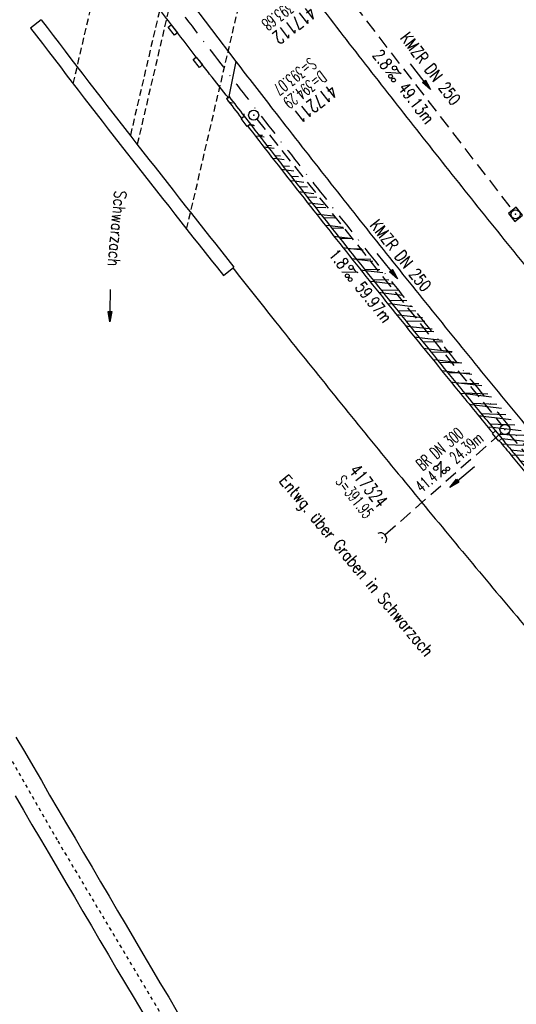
# Model space of a CAD drawing. Extents: x 448150 to 449332, y 437108 to 438384.
# Tile 23 of 46: x 448494 to 448568, y 437817 to 437964. Entities that reach past the tile are written whole.
import ezdxf
from ezdxf.enums import TextEntityAlignment as Align

# ---------------------------------------------------------------- set-up
doc = ezdxf.new("R2010")
doc.units = 0
doc.header["$LTSCALE"] = 2
doc.header["$MEASUREMENT"] = 0
for name, pattern in [('ACAD_ISO10W100W', [0.5, 0.25, -0.25]), ('AUSGEZOGEN', [0]), ('GESTRICH-X2', [1.5, 1, -0.5]), ('GESTRICHELT', [0.75, 0.5, -0.25]), ('STRICHPT-X3', [3, 1.5, -0.75, 0, -0.75])]:
    doc.linetypes.add(name, pattern=pattern)
doc.layers.get('0').update_dxf_attribs({"linetype": 'AUSGEZOGEN'})
for name, color, linetype in [('17', 7, 'CONTINUOUS'), ('ACHSE', 250, 'STRICHPT-X3'), ('Bahnachse', 7, 'CONTINUOUS'), ('BAUWO', 250, 'CONTINUOUS'), ('BAUWOTOP', 250, 'AUSGEZOGEN'), ('BAUWUTOP', 250, 'GESTRICHELT'), ('FBR', 8, 'CONTINUOUS'), ('Gleisachsen', 7, 'CONTINUOUS'), ('KANAL', 7, 'GESTRICH-X2'), ('PFEIL', 7, 'CONTINUOUS'), ('SCHACHTNR', 6, 'CONTINUOUS'), ('SCHLITZRINNE', 8, 'AUSGEZOGEN'), ('SCHRIFT', 7, 'AUSGEZOGEN'), ('SCHSYMBOL', 7, 'AUSGEZOGEN'), ('TEXTO', 4, 'CONTINUOUS'), ('TEXTU', 4, 'CONTINUOUS')]:
    doc.layers.add(name, color=color, linetype=linetype)
doc.styles.add('ROMANS', font='romans.shx', dxfattribs={"width": 0.8})
pattern_1 = [(358.2745306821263, (448649.363878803, 437806.4095815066), (0.04516585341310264, 1.49931986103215), [])]

# ---------------------------------------------------------------- blocks, each defined once
blk = doc.blocks.new('PFEIL2')
at = {"color": 0}
for p, q in [((0.8796887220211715, 0.0024565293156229), (-2.401395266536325, -0.0115320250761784)), ((0.8808543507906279, -0.2709205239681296), (0.8785230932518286, 0.2758335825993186)), ((0.8785230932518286, 0.2758335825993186), (2.429089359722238, 0.0090619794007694)), ((0.9110887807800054, 0.2702307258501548), (0.8785706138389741, 0.2646884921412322)), ((0.9651190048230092, 0.2609349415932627), (0.8786494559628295, 0.2461975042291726)), ((1.01914922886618, 0.2516391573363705), (0.8787282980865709, 0.2277065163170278)), ((1.073179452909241, 0.24234337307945), (0.8788071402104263, 0.2092155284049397)), ((1.127209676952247, 0.2330475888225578), (0.8788859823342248, 0.1907245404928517)), ((1.181239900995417, 0.2237518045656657), (0.8789648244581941, 0.1722335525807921)), ((1.235270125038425, 0.2144560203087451), (0.8790436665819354, 0.1537425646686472)), ((1.289300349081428, 0.2051602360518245), (0.8791225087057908, 0.1352515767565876)), ((1.34333057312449, 0.195864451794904), (0.8792013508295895, 0.1167605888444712)), ((1.397360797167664, 0.1865686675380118), (0.8792801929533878, 0.0982696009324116)), ((1.451391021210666, 0.1772728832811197), (0.8793590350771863, 0.0797786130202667)), ((1.505421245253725, 0.1679770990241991), (0.8794378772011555, 0.0612876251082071)), ((1.559451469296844, 0.1586813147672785), (0.8795167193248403, 0.0427966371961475)), ((1.613481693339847, 0.1493855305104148), (0.8795955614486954, 0.024305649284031)), ((1.66751191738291, 0.140089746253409), (0.8796744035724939, 0.005814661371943)), ((1.721542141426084, 0.1307939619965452), (0.8797532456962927, -0.0126763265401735)), ((1.775572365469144, 0.1214981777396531), (0.8798320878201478, -0.0311673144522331)), ((1.82960258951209, 0.1122023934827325), (0.8799109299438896, -0.0496583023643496)), ((1.883632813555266, 0.1029066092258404), (0.8799897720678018, -0.0681492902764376)), ((1.937663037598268, 0.0936108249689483), (0.8800686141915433, -0.08664027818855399)), ((1.991693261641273, 0.0843150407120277), (0.8801474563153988, -0.105131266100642)), ((2.045723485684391, 0.0750192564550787), (0.8802262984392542, -0.1236222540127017)), ((2.099753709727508, 0.0657234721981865), (0.8803051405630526, -0.1421132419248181)), ((2.153783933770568, 0.056427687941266), (0.8803839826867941, -0.1606042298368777)), ((2.207814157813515, 0.0471319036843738), (0.8804628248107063, -0.1790952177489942)), ((2.261844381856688, 0.0378361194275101), (0.8805416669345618, -0.1975862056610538)), ((2.31587460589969, 0.0285403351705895), (0.8806205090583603, -0.2160771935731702)), ((2.36990482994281, 0.0192445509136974), (0.8806993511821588, -0.2345681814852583)), ((2.423935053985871, 0.009948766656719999), (0.8807781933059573, -0.2530591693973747)), ((2.429089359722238, 0.0090619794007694), (0.8808543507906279, -0.2709205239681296))]:
    blk.add_line(p, q, dxfattribs=at)
blk = doc.blocks.new('30S')
at = {"color": 0}
for p, q in [((-0.7514277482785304, -0.582751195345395), (-0.7514277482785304, 0)), ((-0.7514277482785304, 0), (0.7514277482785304, 0)), ((0.7514277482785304, 0), (0.7514277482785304, -0.582751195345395)), ((0.7514277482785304, -0.582751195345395), (-0.7514277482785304, -0.582751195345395))]:
    blk.add_line(p, q, dxfattribs=at)
blk.add_point((0, 0), dxfattribs=at)
blk = doc.blocks.new('20')
blk.add_lwpolyline([(-0.7540238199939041, -0.7510624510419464), (0.7541923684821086, -0.7510624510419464), (0.7541923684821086, 0.7497802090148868), (-0.7540238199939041, 0.7497802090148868)], close=True)
blk.add_circle((0, 0), 0.675503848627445)
blk.add_point((0, 0))
blk = doc.blocks.new('PROM')
blk.add_line((1.566024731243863, 1.817237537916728), (0.0190527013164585, 0.0153243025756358))
for centre, radius in [((0.3173753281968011, 1.509743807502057), 0.3170057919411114), ((0.9430842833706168, 0.2908182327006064), 0.2830165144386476), ((1.644538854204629, 0.287494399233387), 0.2830165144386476)]:
    blk.add_circle(centre, radius)
blk.add_arc((0.9918717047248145, 2.681739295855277), 1.033048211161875, 239.1413865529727, 303.3549228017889)
blk = doc.blocks.new('GST')
at = {"color": 0}
blk.add_circle((0, 0), 0.75, dxfattribs=at)
blk.add_point((0, 0), dxfattribs=at)
blk = doc.blocks.new('40')
at = {"color": 0}
blk.add_arc((0.0246800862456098, 0.3106833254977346), 0.9100732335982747, 192.5363002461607, 347.4636997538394, dxfattribs=at)
blk.add_point((0, 0), dxfattribs=at)

msp = doc.modelspace()

# ---------------------------------------------------------------- hatches: boundary and pattern name
at = {"layer": 'SCHLITZRINNE'}
h = msp.add_hatch(dxfattribs=at)
h.set_pattern_fill('_USER', color=256, scale=1.5, angle=45, style=0, pattern_type=0)
h.set_pattern_definition([(353.2903893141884, (448535.0214528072, 437939.7289510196), (0.1752559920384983, 1.489726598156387), [])])
edge = h.paths.add_edge_path()
edge.add_arc((450110.1306910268, 439174.8855906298), 2002.144653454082, 217.6466916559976, 217.7521611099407)
edge.add_arc((450110.1306910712, 439174.8855906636), 2001.644653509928, 217.6466916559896, 217.8050314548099)
edge.add_arc((450106.0111629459, 439171.6895692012), 1996.430723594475, 217.8050312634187, 218.1638878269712)
edge.add_arc((450104.6204673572, 439170.5966182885), 1994.661945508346, 218.1638878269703, 218.5234401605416)
edge.add_arc((450102.3610331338, 439168.7978830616), 1991.77395461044, 218.5234403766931, 218.8832532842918)
edge.add_arc((450113.0802769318, 439177.4420506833), 2005.544351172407, 218.8832532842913, 219.2403848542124)
edge.add_arc((450118.7786976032, 439182.0962609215), 2012.90190994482, 219.2403848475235, 219.5968631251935)
edge.add_arc((450119.4406360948, 439182.6438030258), 2013.760958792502, 219.5968631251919, 219.9534656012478)
edge.add_arc((450109.1314138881, 439174.007603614), 2000.312389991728, 219.9534657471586, 220.3112649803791)
edge.add_arc((450102.1189203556, 439168.0582058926), 1991.116173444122, 220.3112649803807, 220.6706485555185)
edge.add_arc((450113.5814255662, 439177.9073012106), 2006.228873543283, 220.6706484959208, 221.0286759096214)
edge.add_arc((450111.6346336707, 439176.2132694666), 2003.648225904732, 221.028675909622, 221.3868683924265)
edge.add_arc((450104.9853657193, 439170.3538559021), 1994.78563646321, 221.3868683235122, 221.7458556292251)
edge.add_arc((450107.8928366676, 439172.9484951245), 1998.682499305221, 221.7458556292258, 222.1044143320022)
edge.add_arc((450110.1228680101, 439174.9637980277), 2001.688241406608, 222.1044143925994, 222.4627037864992)
edge.add_arc((450114.2325152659, 439178.7246774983), 2007.259005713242, 222.4627037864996, 222.8197621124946)
edge.add_arc((450115.8226584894, 439180.1981843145), 2009.426902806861, 222.8197620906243, 223.1766277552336)
edge.add_arc((450111.7406385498, 439176.3680447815), 2003.829326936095, 223.1766277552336, 223.5348545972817)
edge.add_arc((450104.4442216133, 439169.4355758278), 1993.7646945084, 223.5348548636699, 223.8939847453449)
edge.add_arc((450103.9872383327, 439168.9959033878), 1993.130545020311, 223.8939847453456, 224.2529103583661)
edge.add_arc((450116.3561424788, 439181.046388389), 2010.399128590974, 224.2529105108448, 224.6102912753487)
edge.add_arc((450116.7664725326, 439181.4511742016), 2010.975515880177, 224.6102912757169, 224.7212884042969)
edge.add_line((448524.848253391, 437951.9944236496), (448525.2441494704, 437952.2998189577))
h = msp.add_hatch(dxfattribs=at)
h.set_pattern_fill('_USER', color=256, scale=1.5, angle=45, style=0, pattern_type=0)
h.set_pattern_definition(pattern_1)
edge = h.paths.add_edge_path()
edge.add_arc((450116.7664726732, 439181.4511743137), 2010.975516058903, 224.7212884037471, 224.9675874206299)
edge.add_arc((450103.943453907, 439168.6426522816), 1992.851276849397, 224.967587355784, 225.2539309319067)
edge.add_arc((450116.7664726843, 439181.4511743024), 2011.475516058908, 224.7212884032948, 224.8060374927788)
edge.add_arc((450115.8226584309, 439180.198184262), 2009.926902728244, 222.955100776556, 223.1766277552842)
edge.add_arc((450111.7406385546, 439176.3680447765), 2004.329326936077, 223.176627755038, 223.534854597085)
edge.add_arc((450104.4442218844, 439169.4355760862), 1994.264694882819, 223.5348548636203, 223.8939847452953)
edge.add_arc((450103.9872383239, 439168.9959033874), 1993.630545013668, 223.8939847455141, 224.2529103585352)
edge.add_arc((450116.3561426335, 439181.0463885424), 2010.899128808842, 224.252910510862, 224.6102912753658)
edge.add_arc((450116.7664725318, 439181.4511742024), 2011.475515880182, 224.6102912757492, 224.72128840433)
edge.add_arc((450110.1306910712, 439174.8855906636), 2001.644653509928, 217.6466916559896, 217.8050314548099)
edge.add_arc((450106.0111629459, 439171.6895692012), 1996.430723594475, 217.8050312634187, 218.1638878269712)
edge.add_arc((450104.6204673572, 439170.5966182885), 1994.661945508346, 218.1638878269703, 218.5234401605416)
edge.add_arc((450102.3610331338, 439168.7978830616), 1991.77395461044, 218.5234403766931, 218.8832532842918)
edge.add_arc((450113.0802769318, 439177.4420506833), 2005.544351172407, 218.8832532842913, 219.2403848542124)
edge.add_arc((450118.7786976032, 439182.0962609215), 2012.90190994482, 219.2403848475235, 219.5968631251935)
edge.add_arc((450119.4406360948, 439182.6438030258), 2013.760958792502, 219.5968631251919, 219.9534656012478)
edge.add_arc((450109.1314138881, 439174.007603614), 2000.312389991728, 219.9534657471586, 220.3112649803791)
edge.add_arc((450102.1189203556, 439168.0582058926), 1991.116173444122, 220.3112649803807, 220.6706485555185)
edge.add_arc((450113.5814255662, 439177.9073012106), 2006.228873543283, 220.6706484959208, 221.0286759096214)
edge.add_arc((450111.6346336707, 439176.2132694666), 2003.648225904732, 221.028675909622, 221.3868683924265)
edge.add_arc((450104.9853657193, 439170.3538559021), 1994.78563646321, 221.3868683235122, 221.7458556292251)
edge.add_arc((450107.8928366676, 439172.9484951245), 1998.682499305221, 221.7458556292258, 222.1044143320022)
edge.add_arc((450110.1228680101, 439174.9637980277), 2001.688241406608, 222.1044143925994, 222.4627037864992)
edge.add_arc((450114.2325152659, 439178.7246774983), 2007.259005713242, 222.4627037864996, 222.8197621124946)
edge.add_arc((450115.8226584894, 439180.1981843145), 2009.426902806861, 222.8197620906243, 223.1766277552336)
edge.add_arc((450111.7406385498, 439176.3680447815), 2003.829326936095, 223.1766277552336, 223.5348545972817)
edge.add_arc((450104.4442216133, 439169.4355758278), 1993.7646945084, 223.5348548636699, 223.8939847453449)
edge.add_arc((450103.9872383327, 439168.9959033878), 1993.130545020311, 223.8939847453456, 224.2529103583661)
edge.add_arc((450116.3561424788, 439181.046388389), 2010.399128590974, 224.2529105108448, 224.6102912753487)
edge.add_arc((450116.7664725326, 439181.4511742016), 2010.975515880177, 224.6102912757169, 224.7212884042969)
h = msp.add_hatch(dxfattribs=at)
h.set_pattern_fill('_USER', color=256, scale=1.5, angle=45, style=0, pattern_type=0)
h.set_pattern_definition(pattern_1)
edge = h.paths.add_edge_path()
edge.add_arc((450115.8226584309, 439180.198184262), 2009.926902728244, 222.955100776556, 223.1766277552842)
edge.add_arc((450111.7406385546, 439176.3680447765), 2004.329326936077, 223.176627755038, 223.534854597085)
edge.add_arc((450104.4442218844, 439169.4355760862), 1994.264694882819, 223.5348548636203, 223.8939847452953)
edge.add_arc((450103.9872383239, 439168.9959033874), 1993.630545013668, 223.8939847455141, 224.2529103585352)
edge.add_arc((450116.3561426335, 439181.0463885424), 2010.899128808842, 224.252910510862, 224.6102912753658)
edge.add_arc((450116.7664725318, 439181.4511742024), 2011.475515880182, 224.6102912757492, 224.72128840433)
edge.add_arc((450110.1306910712, 439174.8855906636), 2001.644653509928, 217.6466916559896, 217.8050314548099)
edge.add_arc((450106.0111629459, 439171.6895692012), 1996.430723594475, 217.8050312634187, 218.1638878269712)
edge.add_arc((450104.6204673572, 439170.5966182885), 1994.661945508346, 218.1638878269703, 218.5234401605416)
edge.add_arc((450102.3610331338, 439168.7978830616), 1991.77395461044, 218.5234403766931, 218.8832532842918)
edge.add_arc((450113.0802769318, 439177.4420506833), 2005.544351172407, 218.8832532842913, 219.2403848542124)
edge.add_arc((450118.7786976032, 439182.0962609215), 2012.90190994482, 219.2403848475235, 219.5968631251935)
edge.add_arc((450119.4406360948, 439182.6438030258), 2013.760958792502, 219.5968631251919, 219.9534656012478)
edge.add_arc((450109.1314138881, 439174.007603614), 2000.312389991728, 219.9534657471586, 220.3112649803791)
edge.add_arc((450102.1189203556, 439168.0582058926), 1991.116173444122, 220.3112649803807, 220.6706485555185)
edge.add_arc((450113.5814255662, 439177.9073012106), 2006.228873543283, 220.6706484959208, 221.0286759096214)
edge.add_arc((450111.6346336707, 439176.2132694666), 2003.648225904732, 221.028675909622, 221.3868683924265)
edge.add_arc((450104.9853657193, 439170.3538559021), 1994.78563646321, 221.3868683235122, 221.7458556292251)
edge.add_arc((450107.8928366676, 439172.9484951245), 1998.682499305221, 221.7458556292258, 222.1044143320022)
edge.add_arc((450110.1228680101, 439174.9637980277), 2001.688241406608, 222.1044143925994, 222.4627037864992)
edge.add_arc((450114.2325152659, 439178.7246774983), 2007.259005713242, 222.4627037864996, 222.8197621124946)
edge.add_arc((450115.8226584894, 439180.1981843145), 2009.426902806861, 222.8197620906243, 223.1766277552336)
edge.add_arc((450111.7406385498, 439176.3680447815), 2003.829326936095, 223.1766277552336, 223.5348545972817)
edge.add_arc((450104.4442216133, 439169.4355758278), 1993.7646945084, 223.5348548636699, 223.8939847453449)
edge.add_arc((450103.9872383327, 439168.9959033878), 1993.130545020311, 223.8939847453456, 224.2529103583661)
edge.add_arc((450116.3561424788, 439181.046388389), 2010.399128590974, 224.2529105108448, 224.6102912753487)
edge.add_arc((450116.7664725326, 439181.4511742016), 2010.975515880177, 224.6102912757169, 224.7212884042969)

# ---------------------------------------------------------------- linework, layer by layer
at = {"layer": 'ACHSE'}
for points in [[(448932.11, 437558.129, 2.971419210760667e-06), (448942.005, 437550.4915, -4.958903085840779e-06), (448951.9, 437542.854, -1.522569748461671e-06), (448981.5855, 437519.9405, 9.950028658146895e-07), (449011.271, 437497.027, 2.641259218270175e-07), (449049.1359863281, 437467.8001098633, 2.421807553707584e-07), (449090.432, 437435.925, 2.481722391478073e-06), (449130.013, 437405.374, -3.05510372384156e-06), (449169.594, 437374.823, -1.410826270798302e-06), (449183.7021570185, 437363.9332735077, 3.821905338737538e-06)], [(448514.9901693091, 437969.0224127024, 0.001558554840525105), (448522.573, 437959.057, 0.001563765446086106), (448530.209093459, 437949.1505747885, 0.001565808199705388), (448537.8970000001, 437939.305, 0.001568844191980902), (448545.654618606, 437929.4975269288, 0.001569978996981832), (448553.468, 437919.746, 0.001558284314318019), (448561.3376103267, 437910.0492511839, 0.001555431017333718), (448569.282, 437900.384, 0.001555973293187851), (448577.2925827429, 437890.7609211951, 0.001561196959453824), (448585.336, 437881.22, 0.001568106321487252), (448593.4374268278, 437871.7314158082, 0.001562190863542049), (448601.629, 437862.258, 0.001562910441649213), (448609.8728115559, 437852.8437469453, 0.001566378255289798), (448618.157, 437843.502, 0.001564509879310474), (448626.5058388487, 437834.2052749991, 0.001563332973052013), (448634.919, 437824.954, 0.001557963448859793), (448643.3841468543, 437815.7615080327, 0.001557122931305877)]]:
    msp.add_lwpolyline(points, format="xyb", dxfattribs=at)
at = {"layer": 'Bahnachse', "linetype": 'ACAD_ISO10W100W'}
for p, q in [((448474.9914629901, 437884.4770651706), (448499.7104494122, 437841.3773310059)), ((448499.7104494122, 437841.3773310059), (448519.2255368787, 437808.6611428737))]:
    msp.add_line(p, q, dxfattribs=at)
at = {"layer": 'BAUWO'}
for p, q in [((448526.322, 437957.522), (448507.012, 437982.943)), ((448525.1929999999, 437952.052), (448526.322, 437957.522))]:
    msp.add_line(p, q, dxfattribs=at)
at = {"layer": 'BAUWO', "flags": 128}
msp.add_lwpolyline([(448525.1929999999, 437952.052, -0.0009630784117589), (448522.3454676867, 437955.6567284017, -0.0017887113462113), (448520.8229999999, 437957.606, -3.0889219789e-06), (448517.1501982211, 437962.3433215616, -0.0002131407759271), (448517.097, 437962.4120000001, -0.0002885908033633), (448514.7040555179, 437965.5076819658, -0.0005276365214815), (448513.3979999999, 437967.2029999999, -0.0019099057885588), (448513.3692197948, 437967.2407370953, -1.52074910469e-05), (448509.773, 437971.994, -0.0018144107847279), (448508.2975911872, 437973.9590077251, -0.0009838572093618), (448505.597, 437977.5980000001)], format="xyb", dxfattribs=at)
at = {"layer": 'BAUWOTOP', "flags": 128}
for points in [[(448497.2449999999, 437963.7319999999), (448495.6540601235, 437962.5200138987)], [(448524.4152734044, 437925.6508471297), (448525.9779999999, 437926.899)]]:
    msp.add_lwpolyline(points, dxfattribs=at)
at = {"layer": 'BAUWOTOP'}
for radius in [2036.842164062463, 2038.842164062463]:
    msp.add_arc((450117.4917103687, 439198.0441966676), radius, 217.3003349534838, 218.6144323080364, dxfattribs=at)
at = {"layer": 'BAUWUTOP'}
for p, q in [((448502.0080507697, 437954.2235039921), (448513.3871594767, 438002.9353017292)), ((448520.6476750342, 437989.8870327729), (448510.5233995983, 437946.4936185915)), ((448521.6652188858, 437988.5267598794), (448511.5507962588, 437945.1755755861)), ((448518.9233028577, 437932.5575643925), (448530.129792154, 437980.5304113))]:
    msp.add_line(p, q, dxfattribs=at)
at = {"layer": 'FBR'}
for points in [[(448933.3320797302, 437559.7121996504, 2.9713817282e-06), (448943.2270546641, 437552.0747189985, -4.9589139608e-06), (448953.1220295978, 437544.4372383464, -1.5225808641e-06), (448982.8075398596, 437521.5237304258)], [(448921.5695623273, 437544.4739030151, 2.9717276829e-06), (448931.4647785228, 437536.8362361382, -4.9588275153e-06), (448941.3599947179, 437529.1985692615, -1.5224824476e-06), (448971.0454062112, 437506.2851375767)], [(449091.6540449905, 437437.5082264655, 2.4817231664e-06), (449131.2350401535, 437406.9572301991, -3.0551033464e-06), (449170.8160353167, 437376.4062339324, -1.446100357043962e-06), (449185.2770817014, 437365.2441195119, -1.446100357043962e-06)], [(448533.5596446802, 437972.6783839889, 0.000518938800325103), (448536.0697938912, 437969.3937221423, 0.0015637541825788), (448543.6409491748, 437959.5715427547, 0.0015658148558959), (448551.2633894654, 437949.8098080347, 0.0015688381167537), (448558.954886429, 437940.0859286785, 0.0015699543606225), (448566.7017619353, 437930.4174037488, 0.001558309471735), (448574.504528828, 437920.8030168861, 0.0015554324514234), (448582.381560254, 437911.2197146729, 0.0015559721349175), (448590.3241924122, 437901.6782646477, 0.0015612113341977), (448598.2993013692, 437892.2183697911, 0.0015680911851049), (448606.3318604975, 437882.8104456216, 0.0015621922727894), (448614.453713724, 437873.4176598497, 0.0015629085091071), (448622.6273769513, 437864.0835147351, 0.0015663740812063), (448630.8410851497, 437854.8212453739, 0.0015645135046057), (448639.1188913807, 437845.6036175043, 0.0015633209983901), (448647.4605558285, 437836.4309612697, 0.0015579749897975), (448655.8538474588, 437827.3164980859, 0.001557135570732), (448664.308315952, 437818.2496184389, 0.001547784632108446), (448672.7442848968, 437809.3144707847, 0.001547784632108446)], [(448526.2902941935, 437957.4976299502, 0.001125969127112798), (448531.7893117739, 437950.3765710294, 0.0015658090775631), (448539.4695164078, 437940.5408597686, 0.0015688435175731), (448547.2193559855, 437930.7432212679, 0.0015699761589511), (448555.0249131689, 437921.0014592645, 0.001558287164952), (448562.8866595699, 437911.3144000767, 0.0015554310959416), (448570.8231247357, 437901.6587899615, 0.0015559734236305), (448578.8257133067, 437892.0453145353, 0.0015611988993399), (448586.8610942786, 437882.5139258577, 0.0015681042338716), (448594.9544190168, 437873.0348310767, 0.0015621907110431), (448603.1377898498, 437863.5709011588, 0.0015629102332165), (448611.3733486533, 437854.1660725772, 0.0015663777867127), (448619.6492453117, 437844.8336759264, 0.0015645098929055), (448627.9897273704, 437835.5462564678, 0.0015633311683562), (448636.3944771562, 437826.3042307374, 0.0015579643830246), (448644.8511704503, 437817.1209186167, 0.0015571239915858), (448653.369507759, 437807.9855433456, 0.0015630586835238)], [(448525.8116141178, 437926.7679166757, 0.0012716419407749), (448532.1587585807, 437918.753413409, 0.0015700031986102), (448540.0396239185, 437908.9176638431, 0.0015582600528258), (448547.9770606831, 437899.1373418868, 0.0015554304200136), (448555.989799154, 437889.3889365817, 0.0015559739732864), (448564.0693317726, 437879.6830285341, 0.0015611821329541), (448572.1820618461, 437870.0598894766, 0.0015681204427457), (448580.3533691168, 437860.4894590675, 0.00156218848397), (448588.6156875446, 437850.9342275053, 0.0015629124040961), (448596.9306789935, 437841.4386884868, 0.0015663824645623), (448605.2863841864, 437832.0162951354, 0.001564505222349), (448613.707300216, 437822.6393098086, 0.0015633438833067), (448622.1930095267, 437813.3082598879, 0.0015579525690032), (448630.7310683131, 437804.0365916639, 0.0015571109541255), (448639.3313705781, 437794.8133136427, 0.0015630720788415), (448647.9979685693, 437785.6344504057, 0.0015670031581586), (448656.6999722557, 437776.5329108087, 0.000461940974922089), (448659.275305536, 437773.8611261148, 0.000461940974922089)]]:
    msp.add_lwpolyline(points, format="xyb", dxfattribs=at)
at = {"layer": 'Gleisachsen', "linetype": 'Continuous'}
for p, q in [((448493.4655141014, 437856.8821866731), (448494.7341245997, 437854.7227595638)), ((448494.7341245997, 437854.7227595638), (448496.002735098, 437852.5633324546)), ((448496.002735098, 437852.5633324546), (448497.2713625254, 437850.4039139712)), ((448497.2713625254, 437850.4039139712), (448498.4954127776, 437848.221782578)), ((448493.3753013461, 437848.1382424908), (448494.5993694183, 437845.9561201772)), ((448498.4954127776, 437848.221782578), (448499.741335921, 437846.1069243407)), ((448499.741335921, 437846.1069243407), (448501.0099464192, 437843.9474972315)), ((448494.5993694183, 437845.9561201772), (448495.8679799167, 437843.7966930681)), ((448495.8679799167, 437843.7966930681), (448497.1366073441, 437841.6372745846)), ((448501.0099464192, 437843.9474972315), (448502.2785569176, 437841.7880701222)), ((448502.2785569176, 437841.7880701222), (448503.547184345, 437839.6286516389)), ((448497.1366073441, 437841.6372745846), (448498.4052169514, 437839.4778470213)), ((448498.4052169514, 437839.4778470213), (448499.6511404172, 437837.3629463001)), ((448503.547184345, 437839.6286516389), (448504.8157948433, 437837.4692245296)), ((448499.6511404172, 437837.3629463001), (448500.9197509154, 437835.2035191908)), ((448504.8157948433, 437837.4692245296), (448506.0844053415, 437835.3097974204)), ((448500.9197509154, 437835.2035191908), (448502.188378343, 437833.0441007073)), ((448506.0844053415, 437835.3097974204), (448507.3530327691, 437833.150378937)), ((448502.188378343, 437833.0441007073), (448503.4569888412, 437830.8846735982)), ((448507.3530327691, 437833.150378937), (448508.6216432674, 437830.9909518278)), ((448503.4569888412, 437830.8846735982), (448504.7255993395, 437828.725246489)), ((448508.6216432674, 437830.9909518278), (448509.8902537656, 437828.8315247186)), ((448504.7255993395, 437828.725246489), (448505.9942267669, 437826.5658280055)), ((448509.8902537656, 437828.8315247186), (448511.1361769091, 437826.7166664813)), ((448505.9942267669, 437826.5658280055), (448507.2628372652, 437824.4064008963)), ((448511.1361769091, 437826.7166664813), (448512.4047865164, 437824.5572389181)), ((448507.2628372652, 437824.4064008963), (448508.5314477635, 437822.2469737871)), ((448512.4047865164, 437824.5572389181), (448513.6733970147, 437822.3978118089)), ((448508.5314477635, 437822.2469737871), (448509.8000751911, 437820.0875553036)), ((448513.6733970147, 437822.3978118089), (448514.9420244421, 437820.2383933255)), ((448509.8000751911, 437820.0875553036), (448511.1132281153, 437817.9508233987)), ((448514.9420244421, 437820.2383933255), (448516.2551782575, 437818.1016618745)), ((448511.1132281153, 437817.9508233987), (448512.3818382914, 437815.7914387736)), ((448516.2551782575, 437818.1016618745), (448517.5238056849, 437815.9422433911))]:
    msp.add_line(p, q, dxfattribs=at)
at = {"layer": 'KANAL'}
for p, q in [((448538.406, 437973.094), (448567.5000000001, 437935.344)), ((448529.375, 437948.9379999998), (448565.9060000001, 437903.281)), ((448565.8107197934, 437902.1998077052), (448548.5100233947, 437886.9903765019)), ((448566.875, 437902.1250000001), (448604.75, 437857.594))]:
    msp.add_line(p, q, dxfattribs=at)
at = {"layer": 'SCHLITZRINNE'}
for p, q in [((448528.2616645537, 437948.0759144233), (448528.5365628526, 437948.0435745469)), ((448529.1303533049, 437946.4633749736), (448529.827329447, 437946.3813805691)), ((448530.4234905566, 437944.8009021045), (448531.1211920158, 437944.7188223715)), ((448531.7197304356, 437943.1380642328), (448532.4181602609, 437943.0558988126)), ((448533.0190826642, 437941.4748602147), (448533.7182439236, 437941.3926087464)), ((448534.3215570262, 437939.8112888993), (448535.0214528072, 437939.7289510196)), ((448535.6271633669, 437938.1473491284), (448536.3277967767, 437938.0649244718)), ((448536.9359124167, 437936.4830396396), (448537.6372871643, 437936.4005277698)), ((448538.2478160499, 437934.8183590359), (448538.9499353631, 437934.7357595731)), ((448539.5628843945, 437933.153306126), (448540.2657514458, 437933.070618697)), ((448540.8811275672, 437931.4878797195), (448541.5847455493, 437931.4051039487)), ((448542.2025557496, 437929.8220786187), (448542.9069278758, 437929.7392141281)), ((448543.5271791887, 437928.1559016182), (448544.2323087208, 437928.0729480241)), ((448544.8550099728, 437926.4893472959), (448545.5609012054, 437926.406304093)), ((448546.1860613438, 437924.8224140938), (448546.8927175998, 437924.7392808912)), ((448547.5203438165, 437923.155100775), (448548.2277684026, 437923.0718771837)), ((448548.8578679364, 437921.487406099), (448549.5660641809, 437921.4040917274)), ((448550.1986443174, 437919.819328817), (448550.9076155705, 437919.735923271)), ((448551.5426836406, 437918.1508676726), (448552.2524325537, 437918.0673706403)), ((448552.8899850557, 437916.4820227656), (448553.600510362, 437916.398434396)), ((448554.2405483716, 437914.8127941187), (448554.9518534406, 437914.7291140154)), ((448555.5943843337, 437913.1431804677), (448556.3064725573, 437913.0594082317)), ((448556.9515037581, 437911.4731805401), (448557.6643785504, 437911.3893157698)), ((448558.3119175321, 437909.8027930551), (448559.0255823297, 437909.7188353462)), ((448559.6756363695, 437908.1320167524), (448560.3900936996, 437908.0479658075)), ((448561.0426632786, 437906.460851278), (448561.7579146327, 437906.3767069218)), ((448562.4130054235, 437904.7892957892), (448563.1290542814, 437904.7050576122)), ((448563.7866739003, 437903.1173489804), (448564.503523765, 437903.0330165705)), ((448565.8831656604, 437900.5726685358), (448566.5824547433, 437900.5109447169)), ((448567.2250225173, 437898.9483955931), (448567.9250340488, 437898.8866080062))]:
    msp.add_line(p, q, dxfattribs=at)
for points in [[(448930.8879202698, 437556.5458003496, 2.971453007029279e-06), (448940.782945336, 437548.9082810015, -4.958895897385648e-06), (448950.6779704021, 437541.2707616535, -7.824477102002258e-07), (448965.9326858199, 437529.4960618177, 9.950013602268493e-07)], [(448524.848253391, 437951.9944236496, 0.0004601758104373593), (448527.1019173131, 437949.0784626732, 0.001565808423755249)], [(448525.2441494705, 437952.2998189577, 0.0004601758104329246), (448527.4972505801, 437949.3845861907, 0.0004601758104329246)], [(448528.0224820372, 437947.8905505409, 4.305621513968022e-05), (448528.2338245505, 437947.6180903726, 0.001565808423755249), (448535.9313603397, 437937.7601837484, 0.001568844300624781), (448543.6987044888, 437927.9404152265, 0.001569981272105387), (448551.5218735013, 437918.1766729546, 0.001558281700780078), (448559.4013116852, 437908.4678146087, 0.001010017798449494), (448564.5595717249, 437902.1782324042, 0.001555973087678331)], [(448528.4175854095, 437948.1969707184, 4.305621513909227e-05), (448528.6288751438, 437947.9245785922, 0.001565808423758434), (448536.3244835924, 437938.0691402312, 0.001568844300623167), (448544.0898811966, 437928.2518326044, 0.001569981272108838), (448551.9110868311, 437918.4905407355, 0.001558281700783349), (448559.7885610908, 437908.7841022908, 0.001010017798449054), (448564.9455401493, 437902.4960820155, 0.001010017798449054)], [(448565.5153438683, 437901.0185096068, 0.0003588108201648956), (448567.3556011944, 437898.7905191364, 0.001555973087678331), (448575.3761690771, 437889.1554452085, 0.001561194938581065), (448583.4296351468, 437879.6026042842, 0.001568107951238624), (448591.5412004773, 437870.1021455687, 0.001562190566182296), (448599.7430195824, 437860.6168805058, 0.0006928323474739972), (448603.3947711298, 437856.4319889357, 0.001566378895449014)], [(448565.9010749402, 437901.3366472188, 0.0003588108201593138), (448567.7408752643, 437899.1092100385, 0.001555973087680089), (448575.7594522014, 437889.476527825, 0.001561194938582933), (448583.8109057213, 437879.9260741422, 0.001568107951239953), (448591.9204346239, 437870.4280005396, 0.001562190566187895), (448600.1202101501, 437860.9450988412, 0.0006928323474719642), (448603.7710506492, 437856.7612513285, 0.0006928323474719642)]]:
    msp.add_lwpolyline(points, format="xyb", dxfattribs=at)
at = {"layer": 'SCHLITZRINNE', "flags": 128}
msp.add_lwpolyline([(448524.848253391, 437951.9944236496), (448525.2441494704, 437952.2998189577)], dxfattribs=at)
at = {"layer": 'SCHSYMBOL'}
for points in [[(448527.4970929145, 437949.3847195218), (448528.4176916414, 437948.1968337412), (448527.9570739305, 437947.8398599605), (448527.0364752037, 437949.027745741)], [(448564.945438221, 437902.4962325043), (448565.90122209, 437901.3364688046), (448565.4515090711, 437900.9658515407), (448564.4957252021, 437902.1256152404)]]:
    msp.add_lwpolyline(points, close=True, dxfattribs=at)

# ---------------------------------------------------------------- block references
at = {"layer": '17'}
for p, rotation in [((448517.0969999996, 437962.4120000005), 307.7851215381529), ((448520.8229999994, 437957.6059999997), 307.9247047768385)]:
    msp.add_blockref('30S', p, dxfattribs=dict(at, rotation=rotation))
at = {"layer": 'PFEIL'}
for p, rotation in [((448553.7694275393, 437955.2652609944), 307.63330000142), ((448548.8333111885, 437927.0474887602), 308.6577000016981), ((448559.9819853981, 437895.6373692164), 220.1731045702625)]:
    msp.add_blockref('PFEIL2', p, dxfattribs=dict(at, rotation=rotation))
at = {"layer": 'SCHRIFT', "rotation": 268.5077830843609}
msp.add_blockref('PFEIL2', (448507.5159928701, 437921.1657071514), dxfattribs=at)
at = {"layer": 'SCHSYMBOL'}
for name, p, rotation in [('GST', (448528.912, 437949.5259999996), 307.7753000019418), ('20', (448567.9439999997, 437934.7649999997), 308.8051000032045), ('GST', (448566.3740000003, 437902.6950000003), 309.4926000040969), ('40', (448548.0819999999, 437886.568), 129.4843071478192)]:
    msp.add_blockref(name, p, dxfattribs=dict(at, rotation=rotation))
at = {"layer": 'TEXTU'}
for p, rotation in [((448548.5140441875, 437955.8906463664), 307.63330000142), ((448542.0458137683, 437926.1596131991), 308.6577000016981), ((448556.7853168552, 437895.5633903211), 40.17310457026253)]:
    msp.add_blockref('PROM', p, dxfattribs=dict(at, rotation=rotation))

# ---------------------------------------------------------------- texts
at = {"layer": 'SCHACHTNR', "style": 'ROMANS'}
for s, height, rotation, width, p in [('D=393.68', 1.8, 217.3637000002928, 0.6, (448535.7047666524, 437967.8751824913)), ('417112', 2, 217.3637000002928, 0.7, (448537.2357666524, 437965.9071824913)), ('S=393.07', 1.8, 217.7752999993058, 0.6, (448537.345205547, 437958.2063307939)), ('D=394.29', 1.8, 217.7752999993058, 0.6, (448538.876205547, 437956.2373307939)), ('417211', 2, 217.7752999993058, 0.7, (448540.4072055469, 437954.2373307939)), ('417324', 2, 308.4490212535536, 0.7, (448542.9861556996, 437896.4905077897)), ('S=391.95', 1.8, 308.4490212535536, 0.6, (448541.0055132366, 437894.9309077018))]:
    msp.add_text(s, height=height, rotation=rotation, dxfattribs=dict(at, width=width)).set_placement(p)
at = {"layer": 'SCHRIFT', "style": 'ROMANS', "width": 0.8}
for s, rotation, p in [('Schwarzach', 264.7266849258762, (448508.1951275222, 437938.366286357)), ('Entwg. über Graben in Schwarzach', 309.7714099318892, (448532.6243751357, 437894.9852895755))]:
    msp.add_text(s, height=1.8, rotation=rotation, dxfattribs=at).set_placement(p)
at = {"layer": 'TEXTO', "style": 'ROMANS'}
for s, rotation, width, p in [('KMZR DN 250', 307.63330000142, 0.75, (448554.563907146, 437955.9111029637)), ('KMZR DN 250', 308.6577000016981, 0.75, (448550.1293775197, 437928.0718592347)), ('BR DN 300', 40.17310457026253, 0.6, (448557.2281226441, 437899.1140141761))]:
    msp.add_text(s, height=1.8, rotation=rotation, dxfattribs=dict(at, width=width)).set_placement(p, align=Align.CENTER)
at = {"layer": 'TEXTU', "style": 'ROMANS'}
for s, rotation, width, p in [('2.8', 307.63330000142, 0.75, (448546.5310441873, 437958.4356463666)), ('49.13m', 307.63330000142, 0.75, (448550.3440441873, 437953.5296463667)), ('1.8', 308.6577000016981, 0.75, (448540.0258137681, 437928.6896131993)), ('59.97m', 308.6577000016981, 0.75, (448543.9318137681, 437923.8146131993)), ('24.39m', 40.17310457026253, 0.6, (448559.0800451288, 437897.5143601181)), ('41.4', 40.17310457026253, 0.6, (448553.9799296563, 437893.2091966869))]:
    msp.add_text(s, height=1.8, rotation=rotation, dxfattribs=dict(at, width=width)).set_placement(p)

doc.saveas('drawing.dxf')
